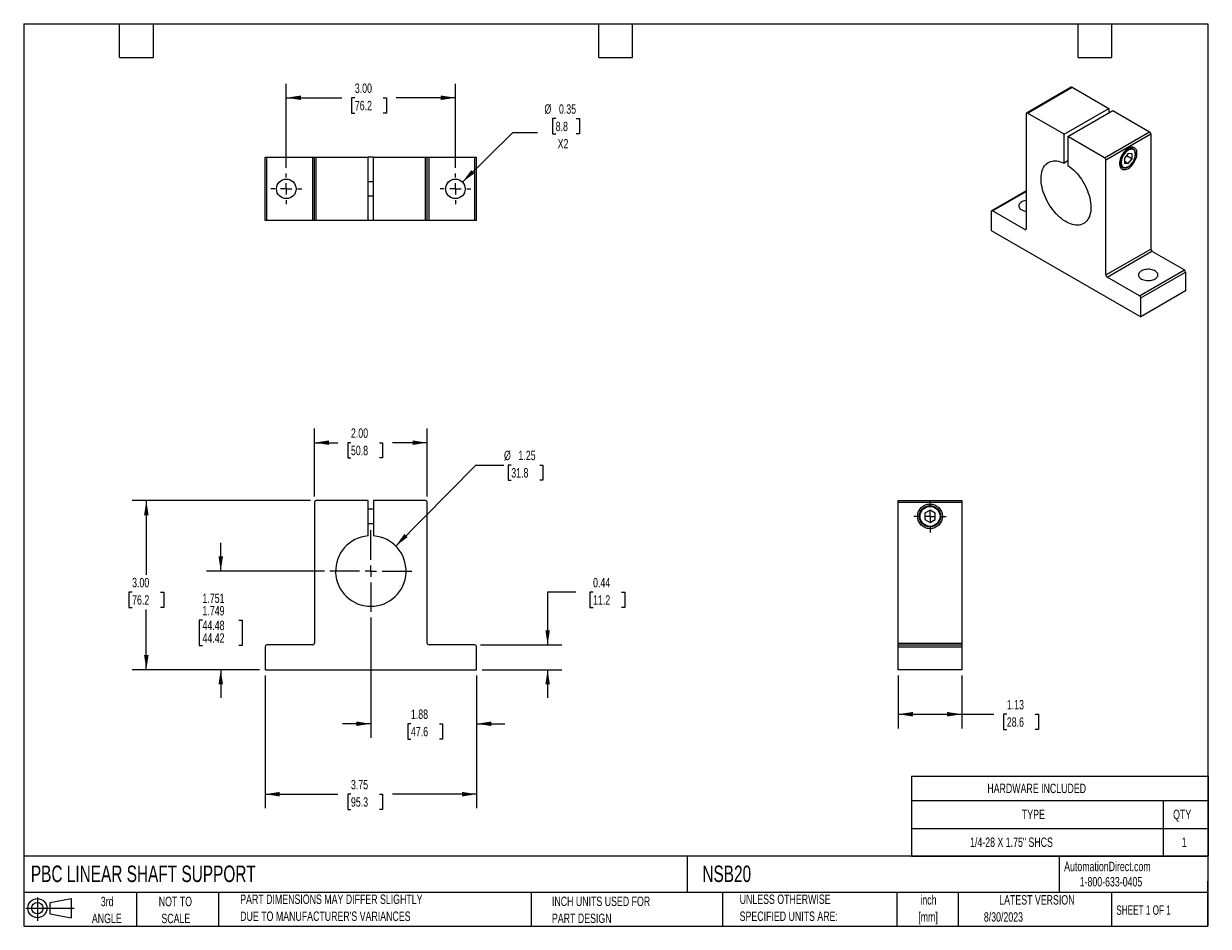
# Model space of a CAD drawing. Header units: inches. Extents: x 0.5 to 21.5, y 0.5 to 16.5.
import ezdxf

# ---------------------------------------------------------------- set-up
doc = ezdxf.new("R2010")
doc.units = ezdxf.units.IN
doc.header["$LTSCALE"] = 2
doc.header["$MEASUREMENT"] = 0
doc.linetypes.add('CENTERX2', pattern=[0.8, 0.5, -0.1, 0.1, -0.1])
doc.layers.add('CENTER', color=40, linetype='CENTERX2')
doc.layers.add('SLD-DEFPOINTS', color=7, linetype='Continuous')
doc.layers.add('DIMENSIONS', color=140, linetype='Continuous', lineweight=25)
doc.layers.add('TEXT', color=140, linetype='Continuous', lineweight=25)
doc.styles.add('SLDTEXTSTYLE0', font='TXT', dxfattribs={"width": 0.7})
doc.styles.add('SLDTEXTSTYLE1', font='TXT', dxfattribs={"width": 0.65})
doc.dimstyles.new('SLDDIMSTYLE0', dxfattribs={"dimtxt": 0.169922, "dimasz": 0.26, "dimexe": 0, "dimexo": 0.0625, "dimgap": 0.04248, "dimtad": 0, "dimtih": 1, "dimtoh": 1, "dimdec": 3, "dimrnd": 1e-09, "dimzin": 4, "dimdsep": 46, "dimtxsty": 'SLDTEXTSTYLE0', "dimsah": 1, "dimcen": 0.09, "dimadec": 0, "dimazin": 1, "dimlim": 1, "dimtp": 0.001, "dimtm": 0.001, "dimtfac": 1, "dimtdec": 3, "dimtmove": 0, "dimatfit": 0, "dimfxl": 0, "dimfrac": 2, "dimtolj": 1, "dimtzin": 12, "dimarcsym": 0})
doc.dimstyles.new('SLDDIMSTYLE1', dxfattribs={"dimtxt": 0.169922, "dimasz": 0.26, "dimexe": 0, "dimexo": 0.0625, "dimgap": 0.04248, "dimtad": 0, "dimtih": 1, "dimtoh": 1, "dimrnd": 1e-09, "dimzin": 4, "dimdsep": 46, "dimtxsty": 'SLDTEXTSTYLE0', "dimsah": 1, "dimcen": 0.09, "dimadec": 0, "dimazin": 1, "dimtfac": 1, "dimtofl": 0, "dimtmove": 0, "dimatfit": 3, "dimfxl": 0, "dimfrac": 2, "dimtolj": 1, "dimtzin": 12, "dimarcsym": 0})
doc.dimstyles.new('SLDDIMSTYLE2', dxfattribs={"dimtxt": 0.169922, "dimasz": 0.26, "dimexe": 0, "dimexo": 0.0625, "dimgap": 0.04248, "dimtad": 0, "dimtih": 1, "dimtoh": 1, "dimrnd": 1e-09, "dimzin": 12, "dimdsep": 46, "dimtxsty": 'SLDTEXTSTYLE0', "dimsah": 1, "dimcen": 0.09, "dimadec": 0, "dimazin": 3, "dimtfac": 1, "dimtmove": 0, "dimatfit": 0, "dimfxl": 0, "dimfrac": 2, "dimtolj": 1, "dimtzin": 12, "dimarcsym": 0})
doc.dimstyles.new('SLDDIMSTYLE3', dxfattribs={"dimtxt": 0.169922, "dimasz": 0.26, "dimexe": 0, "dimexo": 0.0625, "dimgap": 0.04248, "dimtad": 0, "dimtih": 1, "dimtoh": 1, "dimrnd": 1e-09, "dimzin": 12, "dimdsep": 46, "dimtxsty": 'SLDTEXTSTYLE0', "dimsah": 1, "dimcen": 0.09, "dimadec": 0, "dimazin": 3, "dimtfac": 1, "dimtofl": 0, "dimtmove": 0, "dimatfit": 3, "dimfxl": 0, "dimfrac": 2, "dimtolj": 1, "dimtzin": 12, "dimarcsym": 0})
doc.dimstyles.new('SLDDIMSTYLE4', dxfattribs={"dimtxt": 0.169922, "dimasz": 0.26, "dimexe": 0, "dimexo": 0.0625, "dimgap": 0.04248, "dimtad": 0, "dimtih": 1, "dimtoh": 1, "dimrnd": 1e-09, "dimzin": 12, "dimdsep": 46, "dimtxsty": 'SLDTEXTSTYLE0', "dimsah": 1, "dimcen": 0, "dimadec": 0, "dimazin": 3, "dimtfac": 1, "dimtofl": 0, "dimtmove": 0, "dimatfit": 3, "dimfxl": 0, "dimfrac": 2, "dimtolj": 1, "dimtzin": 12, "dimarcsym": 0})
doc.dimstyles.new('SLDDIMSTYLE5', dxfattribs={"dimtxt": 0.169922, "dimasz": 0.26, "dimexe": 0, "dimexo": 0.0625, "dimgap": 0.04248, "dimtad": 0, "dimtih": 1, "dimtoh": 1, "dimrnd": 1e-09, "dimdsep": 46, "dimtxsty": 'SLDTEXTSTYLE0', "dimsah": 1, "dimcen": 0.09, "dimadec": 0, "dimazin": 2, "dimtfac": 1, "dimtmove": 0, "dimatfit": 0, "dimfxl": 0, "dimfrac": 2, "dimtolj": 1, "dimtzin": 12, "dimarcsym": 0})
doc.dimstyles.new('SLDDIMSTYLE6', dxfattribs={"dimtxt": 0.169922, "dimasz": 0.26, "dimexe": 0, "dimexo": 0.0625, "dimgap": 0.04248, "dimtad": 0, "dimtih": 1, "dimtoh": 1, "dimrnd": 1e-09, "dimdsep": 46, "dimtxsty": 'SLDTEXTSTYLE0', "dimsah": 1, "dimcen": 0, "dimadec": 0, "dimazin": 2, "dimtfac": 1, "dimtofl": 0, "dimtmove": 0, "dimatfit": 3, "dimfxl": 0, "dimfrac": 2, "dimtolj": 1, "dimtzin": 12, "dimarcsym": 0})

# ---------------------------------------------------------------- blocks, each defined once
blk = doc.blocks.new('Block11')
at = {"color": 7, "linetype": 'Continuous', "lineweight": 18}
for p, q in [((0, 0.227), (0.856, 0.227)), ((0.204, 0.418), (0.204, 0)), ((0.431, 0.328), (0.801, 0.396)), ((0.431, 0.126), (0.431, 0.328)), ((0.801, 0.396), (0.801, 0.058)), ((0.431, 0.126), (0.801, 0.058))]:
    blk.add_line(p, q, dxfattribs=at)
for radius in [0.169, 0.101]:
    blk.add_circle((0.204, 0.227), radius, dxfattribs=at)
blk = doc.blocks.new('Block12')
at = {"layer": 'SLD-DEFPOINTS'}
blk.add_blockref('Block11', (0, 0), dxfattribs=at)
blk = doc.blocks.new('SW_NOTE_0')
at = {"layer": 'TEXT', "color": 0, "char_height": 0.1667, "attachment_point": 2, "style": 'SLDTEXTSTYLE0'}
for s, insert in [('inch', (0.25, 0.215)), ('[mm]', (0.244, -0.086))]:
    blk.add_mtext(s, dxfattribs=dict(at, insert=insert))
blk = doc.blocks.new('SW_NOTE_0_1')
at = {"layer": 'TEXT', "color": 0, "char_height": 0.16667, "attachment_point": 1, "style": 'SLDTEXTSTYLE0'}
for s, insert in [('UNLESS OTHERWISE', (0, 0.215)), ('SPECIFIED UNITS ARE:', (0, -0.086))]:
    blk.add_mtext(s, dxfattribs=dict(at, insert=insert))
blk = doc.blocks.new('SW_NOTE_0_2')
at = {"layer": 'TEXT', "color": 0, "char_height": 0.16667, "attachment_point": 1, "style": 'SLDTEXTSTYLE0'}
for s, insert in [('PART DIMENSIONS MAY DIFFER SLIGHTLY', (0, 0.215)), ("DUE TO MANUFACTURER'S VARIANCES", (0, -0.086))]:
    blk.add_mtext(s, dxfattribs=dict(at, insert=insert))
blk = doc.blocks.new('SW_NOTE_0_3')
at = {"layer": 'TEXT', "color": 0, "char_height": 0.1667, "attachment_point": 2, "style": 'SLDTEXTSTYLE0'}
for s, insert in [('NOT TO', (0.414, 0.215)), ('SCALE', (0.422, -0.086))]:
    blk.add_mtext(s, dxfattribs=dict(at, insert=insert))
blk = doc.blocks.new('SW_NOTE_0_4')
at = {"layer": 'TEXT', "color": 0, "char_height": 0.1667, "attachment_point": 2, "style": 'SLDTEXTSTYLE0'}
for s, insert in [('3rd', (0.182, 0.215)), ('ANGLE', (0.175, -0.086))]:
    blk.add_mtext(s, dxfattribs=dict(at, insert=insert))
blk = doc.blocks.new('SW_NOTE_0_5')
at = {"layer": 'TEXT', "color": 0, "char_height": 0.16667, "attachment_point": 1, "style": 'SLDTEXTSTYLE0'}
for s, insert in [('INCH UNITS USED FOR', (0, 0.215)), ('PART DESIGN', (0, -0.086))]:
    blk.add_mtext(s, dxfattribs=dict(at, insert=insert))
blk = doc.blocks.new('SW_TABLEANNOTATION_0')
at = {"layer": 'TEXT', "color": 0}
for p, q in [((0, 0), (0, -0.433)), ((0, 0), (4.464, 0)), ((4.464, 0), (5.264, 0)), ((5.264, 0), (5.264, -0.433)), ((0, -0.433), (0, -0.925)), ((0, -0.433), (4.464, -0.433)), ((4.464, -0.433), (4.464, -0.925)), ((4.464, -0.433), (5.264, -0.433)), ((5.264, -0.433), (5.264, -0.925)), ((0, -0.925), (0, -1.416)), ((0, -0.925), (4.464, -0.925)), ((4.464, -0.925), (4.464, -1.416)), ((4.464, -0.925), (5.264, -0.925)), ((5.264, -0.925), (5.264, -1.416)), ((0, -1.416), (4.464, -1.416)), ((4.464, -1.416), (5.264, -1.416))]:
    blk.add_line(p, q, dxfattribs=at)
at = {"layer": 'TEXT', "color": 0, "attachment_point": 1, "style": 'SLDTEXTSTYLE0'}
for s, insert, char_height in [('HARDWARE INCLUDED', (1.345, -0.133), 0.16667), ('TYPE', (1.958, -0.595), 0.1667), ('QTY', (4.64, -0.595), 0.1667), ('1/4-28 X 1.75" SHCS', (1.039, -1.087), 0.16667), ('1', (4.794, -1.087), 0.167)]:
    blk.add_mtext(s, dxfattribs=dict(at, insert=insert, char_height=char_height))
blk = doc.blocks.new('_D')
at = {"layer": 'DIMENSIONS'}
for p, q in [((3.995, 6.797), (3.995, 7.297)), ((5.832, 6.797), (3.745, 6.797)), ((3.671, 5.924), (3.614, 5.924)), ((3.614, 5.924), (3.614, 5.48)), ((4.318, 5.924), (4.375, 5.924)), ((4.375, 5.924), (4.375, 5.48)), ((3.614, 5.48), (3.671, 5.48)), ((4.375, 5.48), (4.318, 5.48)), ((4.682, 5.047), (3.745, 5.047)), ((3.995, 5.047), (3.995, 4.547))]:
    blk.add_line(p, q, dxfattribs=at)
for points in [[(3.995, 6.797), (4.035, 7.057), (3.955, 7.057)], [(3.995, 5.047), (3.955, 4.787), (4.035, 4.787)]]:
    blk.add_solid(points, dxfattribs=at)
at = {"layer": 'DIMENSIONS', "char_height": 0.1667, "attachment_point": 1, "style": 'SLDTEXTSTYLE0'}
for s, insert in [('1.751', (3.671, 6.399)), ('1.749', (3.671, 6.177)), ('44.48', (3.671, 5.917)), ('44.42', (3.671, 5.694))]:
    blk.add_mtext(s, dxfattribs=dict(at, insert=insert))
blk = doc.blocks.new('_D_1')
at = {"layer": 'DIMENSIONS'}
for p, q in [((5.588, 8.047), (2.425, 8.047)), ((2.675, 8.047), (2.675, 6.731)), ((2.423, 6.423), (2.366, 6.423)), ((2.366, 6.423), (2.366, 6.153)), ((2.928, 6.423), (2.985, 6.423)), ((2.985, 6.423), (2.985, 6.153)), ((2.366, 6.153), (2.423, 6.153)), ((2.675, 5.047), (2.675, 6.115)), ((2.985, 6.153), (2.928, 6.153)), ((4.682, 5.047), (2.425, 5.047))]:
    blk.add_line(p, q, dxfattribs=at)
for points in [[(2.675, 8.047), (2.635, 7.787), (2.715, 7.787)], [(2.675, 5.047), (2.715, 5.307), (2.635, 5.307)]]:
    blk.add_solid(points, dxfattribs=at)
at = {"layer": 'DIMENSIONS', "char_height": 0.1667, "attachment_point": 1, "style": 'SLDTEXTSTYLE0'}
for s, insert in [('3.00', (2.423, 6.676)), ('76.2', (2.423, 6.368))]:
    blk.add_mtext(s, dxfattribs=dict(at, insert=insert))
blk = doc.blocks.new('_D_2')
at = {"layer": 'DIMENSIONS'}
for p, q in [((6.657, 5.972), (6.657, 3.84)), ((8.532, 4.947), (8.532, 3.84)), ((6.657, 4.09), (6.157, 4.09)), ((7.368, 4.09), (7.311, 4.09)), ((7.311, 4.09), (7.311, 3.82)), ((7.873, 4.09), (7.93, 4.09)), ((7.93, 4.09), (7.93, 3.82)), ((8.532, 4.09), (9.032, 4.09)), ((7.311, 3.82), (7.368, 3.82)), ((7.93, 3.82), (7.873, 3.82))]:
    blk.add_line(p, q, dxfattribs=at)
for points in [[(6.657, 4.09), (6.397, 4.13), (6.397, 4.05)], [(8.532, 4.09), (8.792, 4.05), (8.792, 4.13)]]:
    blk.add_solid(points, dxfattribs=at)
at = {"layer": 'DIMENSIONS', "char_height": 0.1667, "attachment_point": 1, "style": 'SLDTEXTSTYLE0'}
for s, insert in [('1.88', (7.368, 4.343)), ('47.6', (7.368, 4.035))]:
    blk.add_mtext(s, dxfattribs=dict(at, insert=insert))
blk = doc.blocks.new('_D_3')
at = {"layer": 'DIMENSIONS'}
for p, q in [((4.782, 4.947), (4.782, 2.592)), ((8.532, 4.947), (8.532, 2.592)), ((4.782, 2.842), (6.074, 2.842)), ((6.304, 2.842), (6.247, 2.842)), ((6.247, 2.842), (6.247, 2.572)), ((6.809, 2.842), (6.866, 2.842)), ((6.866, 2.842), (6.866, 2.572)), ((8.532, 2.842), (7.04, 2.842)), ((6.247, 2.572), (6.304, 2.572)), ((6.866, 2.572), (6.809, 2.572))]:
    blk.add_line(p, q, dxfattribs=at)
for points in [[(4.782, 2.842), (5.042, 2.802), (5.042, 2.882)], [(8.532, 2.842), (8.272, 2.882), (8.272, 2.802)]]:
    blk.add_solid(points, dxfattribs=at)
at = {"layer": 'DIMENSIONS', "char_height": 0.1667, "attachment_point": 1, "style": 'SLDTEXTSTYLE0'}
for s, insert in [('3.75', (6.304, 3.095)), ('95.3', (6.304, 2.787))]:
    blk.add_mtext(s, dxfattribs=dict(at, insert=insert))
blk = doc.blocks.new('_D_4')
at = {"layer": 'DIMENSIONS'}
for p, q in [((5.657, 8.116), (5.657, 9.323)), ((7.657, 8.116), (7.657, 9.323)), ((5.657, 9.073), (6.074, 9.073)), ((6.304, 9.073), (6.247, 9.073)), ((6.247, 9.073), (6.247, 8.803)), ((6.809, 9.073), (6.866, 9.073)), ((6.866, 9.073), (6.866, 8.803)), ((7.657, 9.073), (7.04, 9.073)), ((6.247, 8.803), (6.304, 8.803)), ((6.866, 8.803), (6.809, 8.803))]:
    blk.add_line(p, q, dxfattribs=at)
for points in [[(5.657, 9.073), (5.917, 9.033), (5.917, 9.113)], [(7.657, 9.073), (7.397, 9.113), (7.397, 9.033)]]:
    blk.add_solid(points, dxfattribs=at)
at = {"layer": 'DIMENSIONS', "char_height": 0.1667, "attachment_point": 1, "style": 'SLDTEXTSTYLE0'}
for s, insert in [('2.00', (6.304, 9.326)), ('50.8', (6.304, 9.018))]:
    blk.add_mtext(s, dxfattribs=dict(at, insert=insert))
blk = doc.blocks.new('_D_5')
at = {"layer": 'DIMENSIONS'}
for p, q in [((7.097, 7.241), (8.518, 8.677)), ((8.518, 8.677), (9.018, 8.677)), ((9.147, 8.677), (9.09, 8.677)), ((9.09, 8.677), (9.09, 8.407)), ((9.652, 8.677), (9.709, 8.677)), ((9.709, 8.677), (9.709, 8.407)), ((9.09, 8.407), (9.147, 8.407)), ((9.709, 8.407), (9.652, 8.407))]:
    blk.add_line(p, q, dxfattribs=at)
blk.add_solid([(7.097, 7.241), (7.308, 7.398), (7.251, 7.454)], dxfattribs=at)
at = {"layer": 'DIMENSIONS', "char_height": 0.1667, "attachment_point": 1, "style": 'SLDTEXTSTYLE0'}
for s, insert in [('%%c', (9.018, 8.93)), ('1.25', (9.275, 8.93)), ('31.8', (9.147, 8.622))]:
    blk.add_mtext(s, dxfattribs=dict(at, insert=insert))
blk = doc.blocks.new('_D_6')
at = {"layer": 'DIMENSIONS'}
for p, q in [((10.292, 6.423), (9.792, 6.423)), ((9.792, 6.423), (9.792, 5.487)), ((10.598, 6.423), (10.541, 6.423)), ((10.541, 6.423), (10.541, 6.153)), ((11.103, 6.423), (11.16, 6.423)), ((11.16, 6.423), (11.16, 6.153)), ((10.541, 6.153), (10.598, 6.153)), ((11.16, 6.153), (11.103, 6.153)), ((8.601, 5.487), (10.042, 5.487)), ((8.632, 5.047), (10.042, 5.047)), ((9.792, 5.047), (9.792, 4.547))]:
    blk.add_line(p, q, dxfattribs=at)
for points in [[(9.792, 5.487), (9.832, 5.747), (9.752, 5.747)], [(9.792, 5.047), (9.752, 4.787), (9.832, 4.787)]]:
    blk.add_solid(points, dxfattribs=at)
at = {"layer": 'DIMENSIONS', "char_height": 0.1667, "attachment_point": 1, "style": 'SLDTEXTSTYLE0'}
for s, insert in [('0.44', (10.598, 6.676)), ('11.2', (10.598, 6.368))]:
    blk.add_mtext(s, dxfattribs=dict(at, insert=insert))
blk = doc.blocks.new('SW_CENTERMARKSYMBOL_0')
at = {"layer": 'CENTER', "color": 0}
for p, q in [((0, 0.2), (0, 0.725)), ((-0.2, 0), (-0.725, 0)), ((0, 0), (-0.1, 0)), ((0, 0), (0, 0.1)), ((0, 0), (0, -0.1)), ((0, 0), (0.1, 0)), ((0.2, 0), (0.725, 0)), ((0, -0.2), (0, -0.725))]:
    blk.add_line(p, q, dxfattribs=at)
blk = doc.blocks.new('_D_7')
at = {"layer": 'DIMENSIONS'}
for p, q in [((16.011, 4.947), (16.011, 4.009)), ((17.136, 4.947), (17.136, 4.009)), ((16.011, 4.259), (17.136, 4.259)), ((17.136, 4.259), (17.706, 4.259)), ((17.936, 4.259), (17.879, 4.259)), ((17.879, 4.259), (17.879, 3.989)), ((18.441, 4.259), (18.498, 4.259)), ((18.498, 4.259), (18.498, 3.989)), ((17.879, 3.989), (17.936, 3.989)), ((18.498, 3.989), (18.441, 3.989))]:
    blk.add_line(p, q, dxfattribs=at)
for points in [[(16.011, 4.259), (16.271, 4.219), (16.271, 4.299)], [(17.136, 4.259), (16.876, 4.299), (16.876, 4.219)]]:
    blk.add_solid(points, dxfattribs=at)
at = {"layer": 'DIMENSIONS', "char_height": 0.1667, "attachment_point": 1, "style": 'SLDTEXTSTYLE0'}
for s, insert in [('1.13', (17.936, 4.512)), ('28.6', (17.936, 4.204))]:
    blk.add_mtext(s, dxfattribs=dict(at, insert=insert))
blk = doc.blocks.new('SW_CENTERMARKSYMBOL_1')
at = {"layer": 'CENTER', "color": 0}
for p, q in [((0, 0.2), (0, 0.2875)), ((-0.2, 0), (-0.2875, 0)), ((0, 0), (-0.1, 0)), ((0, 0), (0, 0.1)), ((0, 0), (0, -0.1)), ((0, 0), (0.1, 0)), ((0.2, 0), (0.2875, 0)), ((0, -0.2), (0, -0.2875))]:
    blk.add_line(p, q, dxfattribs=at)
blk = doc.blocks.new('_D_8')
at = {"layer": 'DIMENSIONS'}
for p, q in [((5.157, 13.945), (5.157, 15.437)), ((8.157, 13.945), (8.157, 15.437)), ((5.157, 15.187), (6.143, 15.187)), ((6.373, 15.187), (6.316, 15.187)), ((6.316, 15.187), (6.316, 14.917)), ((6.878, 15.187), (6.935, 15.187)), ((6.935, 15.187), (6.935, 14.917)), ((8.157, 15.187), (7.108, 15.187)), ((6.316, 14.917), (6.373, 14.917)), ((6.935, 14.917), (6.878, 14.917))]:
    blk.add_line(p, q, dxfattribs=at)
for points in [[(5.157, 15.187), (5.417, 15.147), (5.417, 15.227)], [(8.157, 15.187), (7.897, 15.227), (7.897, 15.147)]]:
    blk.add_solid(points, dxfattribs=at)
at = {"layer": 'DIMENSIONS', "char_height": 0.1667, "attachment_point": 1, "style": 'SLDTEXTSTYLE0'}
for s, insert in [('3.00', (6.373, 15.44)), ('76.2', (6.373, 15.132))]:
    blk.add_mtext(s, dxfattribs=dict(at, insert=insert))
blk = doc.blocks.new('_D_9')
at = {"layer": 'DIMENSIONS'}
for p, q in [((9.935, 14.818), (9.878, 14.818)), ((9.878, 14.818), (9.878, 14.548)), ((10.299, 14.818), (10.356, 14.818)), ((10.356, 14.818), (10.356, 14.548)), ((8.28, 13.693), (9.174, 14.571)), ((9.174, 14.571), (9.611, 14.571)), ((9.878, 14.548), (9.935, 14.548)), ((10.356, 14.548), (10.299, 14.548))]:
    blk.add_line(p, q, dxfattribs=at)
blk.add_solid([(8.28, 13.693), (8.494, 13.847), (8.438, 13.904)], dxfattribs=at)
at = {"layer": 'DIMENSIONS', "char_height": 0.1667, "attachment_point": 1, "style": 'SLDTEXTSTYLE0'}
for s, insert in [('%%c', (9.736, 15.071)), ('0.35', (9.993, 15.071)), ('8.8', (9.935, 14.763)), ('X2', (9.97, 14.455))]:
    blk.add_mtext(s, dxfattribs=dict(at, insert=insert))
blk = doc.blocks.new('SW_CENTERMARKSYMBOL_2')
at = {"layer": 'CENTER', "color": 0}
for p, q in [((0, 0.2), (0, 0.273)), ((-0.2, 0), (-0.273, 0)), ((0, 0), (-0.1, 0)), ((0, 0), (0, 0.1)), ((0, 0), (0, -0.1)), ((0, 0), (0.1, 0)), ((0.2, 0), (0.273, 0)), ((0, -0.2), (0, -0.273))]:
    blk.add_line(p, q, dxfattribs=at)
blk = doc.blocks.new('SW_CENTERMARKSYMBOL_3')
at = {"layer": 'CENTER', "color": 0}
for p, q in [((0, 0.2), (0, 0.273)), ((-0.2, 0), (-0.273, 0)), ((0, 0), (-0.1, 0)), ((0, 0), (0, 0.1)), ((0, 0), (0, -0.1)), ((0, 0), (0.1, 0)), ((0.2, 0), (0.273, 0)), ((0, -0.2), (0, -0.273))]:
    blk.add_line(p, q, dxfattribs=at)

msp = doc.modelspace()

# ---------------------------------------------------------------- linework, layer by layer
for p, q in [((19.0798, 15.376), (18.2843, 14.9168)), ((18.2999, 14.9152), (19.0954, 15.3745)), ((19.0954, 15.3745), (19.7458, 14.999)), ((18.9503, 14.5398), (19.7458, 14.999)), ((19.0196, 14.4998), (19.815, 14.959)), ((19.7458, 14.999), (19.7458, 14.919)), ((19.815, 14.959), (20.4654, 14.5836)), ((18.2778, 14.9025), (18.2778, 12.8632)), ((18.9503, 14.5398), (18.2999, 14.9152)), ((18.9503, 14.0279), (18.9503, 14.5398)), ((19.0196, 14.4998), (19.0196, 13.9879)), ((19.6699, 14.1243), (19.0196, 14.4998)), ((19.6699, 14.1243), (20.4654, 14.5836)), ((19.692, 14.0861), (20.4875, 14.5453)), ((20.4875, 14.5453), (20.4875, 12.506)), ((20.1764, 14.279), (20.1272, 14.3075)), ((4.782, 13.0094), (4.782, 14.1344)), ((4.782, 14.1344), (4.8133, 14.1344)), ((4.8133, 13.0094), (4.8133, 14.1344)), ((4.8133, 14.1344), (5.6258, 14.1344)), ((5.6258, 13.0094), (5.6258, 14.1344)), ((5.6258, 14.1344), (5.657, 14.1344)), ((5.657, 13.0094), (5.657, 14.1344)), ((5.657, 14.1344), (5.6883, 14.1344)), ((5.6883, 13.0094), (5.6883, 14.1344)), ((5.6883, 14.1344), (6.608, 14.1344)), ((6.608, 13.0094), (6.608, 14.1344)), ((6.706, 14.1344), (6.608, 14.1344)), ((6.706, 13.0094), (6.706, 14.1344)), ((6.706, 14.1344), (7.6258, 14.1344)), ((7.6258, 13.0094), (7.6258, 14.1344)), ((7.6258, 14.1344), (7.657, 14.1344)), ((7.657, 13.0094), (7.657, 14.1344)), ((7.657, 14.1344), (7.6883, 14.1344)), ((7.6883, 13.0094), (7.6883, 14.1344)), ((7.6883, 14.1344), (8.5008, 14.1344)), ((8.5008, 13.0094), (8.5008, 14.1344)), ((8.5008, 14.1344), (8.532, 14.1344)), ((8.532, 13.0094), (8.532, 14.1344)), ((19.692, 12.0468), (19.692, 14.0861)), ((20.0898, 14.201), (20.0235, 14.1185)), ((20.0235, 14.1185), (20.0235, 14.0301)), ((20.059, 14.1627), (20.1561, 14.1066)), ((20.1561, 14.195), (20.0898, 14.201)), ((20.0898, 14.0242), (20.1561, 14.1066)), ((20.1561, 14.1066), (20.1561, 14.195)), ((20.1764, 14.279), (20.1785, 14.2778)), ((19.0196, 14.0679), (18.9503, 14.0279)), ((19.9397, 13.9827), (19.9889, 13.9543)), ((19.9889, 13.9543), (19.9854, 13.9565)), ((20.0235, 14.0624), (20.0898, 14.0242)), ((20.0235, 14.0301), (20.0898, 14.0242)), ((6.706, 13.6969), (6.608, 13.6969)), ((6.608, 13.4469), (6.706, 13.4469)), ((18.2778, 13.5371), (17.6656, 13.1836)), ((17.6812, 13.1821), (18.2778, 13.5265)), ((17.6591, 13.1693), (17.6591, 12.8355)), ((18.2557, 12.8504), (17.6812, 13.1821)), ((4.8133, 13.0094), (4.782, 13.0094)), ((5.6258, 13.0094), (4.8133, 13.0094)), ((5.657, 13.0094), (5.6258, 13.0094)), ((5.6883, 13.0094), (5.657, 13.0094)), ((6.608, 13.0094), (5.6883, 13.0094)), ((6.706, 13.0094), (6.608, 13.0094)), ((7.6258, 13.0094), (6.706, 13.0094)), ((7.657, 13.0094), (7.6258, 13.0094)), ((7.6883, 13.0094), (7.657, 13.0094)), ((8.5008, 13.0094), (7.6883, 13.0094)), ((8.532, 13.0094), (8.5008, 13.0094)), ((17.6591, 12.8355), (20.3107, 11.3048)), ((18.2557, 12.8504), (18.2778, 12.8632)), ((19.692, 12.0468), (20.4875, 12.506)), ((19.7141, 12.0085), (20.5096, 12.4677)), ((20.5096, 12.4677), (21.0841, 12.136)), ((20.2886, 11.6768), (19.7141, 12.0085)), ((20.2886, 11.6768), (21.0841, 12.136)), ((20.3107, 11.6385), (21.1062, 12.0978)), ((21.1062, 12.0978), (21.1062, 11.764)), ((21.1062, 11.764), (20.3107, 11.3048)), ((20.3107, 11.3048), (20.3107, 11.6385)), ((5.657, 8.0156), (5.657, 5.5181)), ((6.608, 8.0469), (5.6883, 8.0469)), ((6.608, 7.4199), (6.608, 8.0469)), ((6.706, 8.0469), (6.706, 7.4199)), ((7.6258, 8.0469), (6.706, 8.0469)), ((7.657, 5.5181), (7.657, 8.0156)), ((16.0112, 8.0469), (17.1362, 8.0469)), ((16.0112, 8.0156), (16.0112, 8.0469)), ((16.0112, 8.0156), (17.1362, 8.0156)), ((16.0112, 5.5181), (16.0112, 8.0156)), ((17.1362, 8.0469), (17.1362, 8.0156)), ((17.1362, 8.0156), (17.1362, 5.5181)), ((6.706, 7.8919), (6.608, 7.8919)), ((16.5737, 7.8751), (16.4799, 7.821)), ((16.4799, 7.821), (16.4799, 7.7127)), ((16.6674, 7.821), (16.5737, 7.8751)), ((16.6674, 7.7127), (16.6674, 7.821)), ((6.608, 7.6419), (6.706, 7.6419)), ((16.4799, 7.7127), (16.5737, 7.6586)), ((16.5737, 7.6586), (16.6674, 7.7127)), ((5.6258, 5.4869), (4.8133, 5.4869)), ((8.5008, 5.4869), (7.6883, 5.4869)), ((16.0112, 5.5181), (17.1362, 5.5181)), ((16.0112, 5.4869), (16.0112, 5.5181)), ((16.0112, 5.4869), (17.1362, 5.4869)), ((16.0112, 5.4556), (16.0112, 5.4869)), ((17.1362, 5.5181), (17.1362, 5.4869)), ((17.1362, 5.4869), (17.1362, 5.4556)), ((4.782, 5.4556), (4.782, 5.0469)), ((8.532, 5.0469), (8.532, 5.4556)), ((16.0112, 5.4556), (17.1362, 5.4556)), ((16.0112, 5.0469), (16.0112, 5.4556)), ((17.1362, 5.4556), (17.1362, 5.0469)), ((4.782, 5.0469), (8.532, 5.0469)), ((17.1362, 5.0469), (16.0112, 5.0469))]:
    msp.add_line(p, q)
at = {"flags": 128}
for points in [[(20.2444, 14.2019), (20.2432, 14.2235), (20.2396, 14.2435), (20.2336, 14.2613), (20.2253, 14.2769), (20.2149, 14.2898), (20.2025, 14.2999), (20.1884, 14.3071), (20.1726, 14.3112), (20.1556, 14.3122), (20.1376, 14.31), (20.1187, 14.3048), (20.0995, 14.2964), (20.08, 14.2852), (20.0608, 14.2713), (20.042, 14.2548), (20.0239, 14.2362), (20.0069, 14.2155), (19.9912, 14.1933), (19.977, 14.1697), (19.9646, 14.1453), (19.9542, 14.1204), (19.9459, 14.0953), (19.9399, 14.0705), (19.9363, 14.0464), (19.9351, 14.0233), (19.9363, 14.0016), (19.9399, 13.9817), (19.9459, 13.9638), (19.9542, 13.9483), (19.9646, 13.9353), (19.977, 13.9252), (19.9912, 13.918), (20.0069, 13.9139), (20.0239, 13.9129), (20.042, 13.9151), (20.0608, 13.9204), (20.08, 13.9287), (20.0995, 13.9399), (20.1187, 13.9538), (20.1376, 13.9703), (20.1556, 13.989), (20.1726, 14.0096), (20.1884, 14.0319), (20.2025, 14.0554), (20.2149, 14.0798), (20.2253, 14.1048), (20.2336, 14.1298), (20.2396, 14.1546), (20.2432, 14.1788), (20.2444, 14.2019)], [(19.9854, 13.9565), (19.9798, 13.9607), (19.9694, 13.9717), (19.9611, 13.9854), (19.955, 14.0016), (19.9513, 14.02), (19.9501, 14.0401), (19.9513, 14.0617), (19.955, 14.0843), (19.9611, 14.1074), (19.9694, 14.1308), (19.9798, 14.1539), (19.9922, 14.1763), (20.0062, 14.1976), (20.0217, 14.2174), (20.0383, 14.2353), (20.0557, 14.251), (20.0736, 14.2642), (20.0917, 14.2746), (20.1097, 14.2821), (20.1271, 14.2865), (20.1437, 14.2878), (20.1591, 14.2859), (20.1732, 14.2808), (20.1764, 14.279)], [(20.2153, 14.185), (20.214, 14.2045), (20.2104, 14.2222), (20.2044, 14.2377), (20.1962, 14.2508), (20.1859, 14.2612), (20.1737, 14.2688), (20.1599, 14.2732), (20.1448, 14.2746), (20.1285, 14.2728), (20.1116, 14.2679), (20.0941, 14.2599), (20.0766, 14.2491), (20.0594, 14.2357), (20.0427, 14.2198), (20.027, 14.2019), (20.0125, 14.1822), (19.9995, 14.1611), (19.9882, 14.1391), (19.9789, 14.1166), (19.9718, 14.094), (19.967, 14.0718), (19.9646, 14.0504), (19.9646, 14.0302), (19.967, 14.0116), (19.9718, 13.9949), (19.9789, 13.9805), (19.9882, 13.9688), (19.9995, 13.9598), (20.0125, 13.9537), (20.027, 13.9508), (20.0427, 13.951), (20.0594, 13.9544), (20.0766, 13.9608), (20.0941, 13.9702), (20.1116, 13.9824), (20.1285, 13.9971), (20.1448, 14.0141), (20.1599, 14.0329), (20.1737, 14.0533), (20.1859, 14.0749), (20.1962, 14.0972), (20.2044, 14.1198), (20.2104, 14.1423), (20.214, 14.1641), (20.2153, 14.185)], [(19.0196, 13.9879), (19.0519, 13.9648), (19.084, 13.9393), (19.1155, 13.9113), (19.1462, 13.8811), (19.1762, 13.8488), (19.205, 13.8146), (19.2327, 13.7787), (19.259, 13.7412), (19.2838, 13.7025), (19.307, 13.6626), (19.3284, 13.6219), (19.348, 13.5804), (19.3656, 13.5386), (19.3811, 13.4965), (19.3945, 13.4544), (19.4056, 13.4126), (19.4144, 13.3712), (19.4209, 13.3306), (19.4251, 13.2908), (19.4268, 13.2522), (19.4261, 13.215), (19.423, 13.1793), (19.4176, 13.1453), (19.4097, 13.1133), (19.3996, 13.0833), (19.3872, 13.0556), (19.3726, 13.0304), (19.3559, 13.0077), (19.3372, 12.9876), (19.3166, 12.9704), (19.2941, 12.956), (19.27, 12.9446), (19.2443, 12.9362), (19.2172, 12.9309), (19.1889, 12.9286), (19.1594, 12.9295), (19.129, 12.9335), (19.0978, 12.9405), (19.066, 12.9506), (19.0337, 12.9637), (19.0012, 12.9797), (18.9686, 12.9985), (18.9361, 13.0201), (18.9038, 13.0442), (18.872, 13.0709), (18.8408, 13.0999), (18.8104, 13.131), (18.7809, 13.1641), (18.7526, 13.1991), (18.7255, 13.2357), (18.6998, 13.2738), (18.6757, 13.313), (18.6532, 13.3533), (18.6326, 13.3944), (18.6139, 13.436), (18.5972, 13.478), (18.5826, 13.5201), (18.5702, 13.5621), (18.5601, 13.6038), (18.5522, 13.6448), (18.5468, 13.6851), (18.5437, 13.7244), (18.543, 13.7624), (18.5447, 13.799), (18.5489, 13.834), (18.5554, 13.8672), (18.5642, 13.8983), (18.5753, 13.9273), (18.5887, 13.9539), (18.6042, 13.9781), (18.6218, 13.9997), (18.6414, 14.0185), (18.6628, 14.0345), (18.686, 14.0476), (18.7108, 14.0577), (18.7371, 14.0647), (18.7648, 14.0687), (18.7937, 14.0696), (18.8236, 14.0674), (18.8543, 14.062), (18.8858, 14.0537), (18.9179, 14.0422), (18.9503, 14.0279)], [(18.2778, 13.3679), (18.2714, 13.3669), (18.2489, 13.3619), (18.2278, 13.3551), (18.2085, 13.3467), (18.1914, 13.3369), (18.1769, 13.3258), (18.1652, 13.3136), (18.1566, 13.3006), (18.1511, 13.287), (18.149, 13.2731), (18.1503, 13.2592), (18.1549, 13.2455), (18.1627, 13.2323), (18.1737, 13.2199), (18.1875, 13.2085), (18.204, 13.1983), (18.2228, 13.1896), (18.2435, 13.1824), (18.2657, 13.1769), (18.2778, 13.1748)], [(20.5656, 11.9761), (20.5815, 11.9866), (20.5946, 11.9983), (20.6048, 12.011), (20.6119, 12.0243), (20.6157, 12.038), (20.6161, 12.052), (20.6131, 12.0658), (20.6069, 12.0793), (20.5975, 12.0921), (20.585, 12.104), (20.5698, 12.1149), (20.5522, 12.1244), (20.5324, 12.1324), (20.5109, 12.1387), (20.4881, 12.1432), (20.4644, 12.1459), (20.4403, 12.1466), (20.4162, 12.1454), (20.3927, 12.1423), (20.3702, 12.1373), (20.3491, 12.1305), (20.3298, 12.1221), (20.3127, 12.1123), (20.2982, 12.1011), (20.2865, 12.089), (20.2779, 12.0759), (20.2724, 12.0624), (20.2703, 12.0485), (20.2716, 12.0346), (20.2762, 12.0209), (20.2841, 12.0077), (20.295, 11.9953), (20.3089, 11.9839), (20.3253, 11.9737), (20.3441, 11.9649), (20.3648, 11.9578), (20.387, 11.9523), (20.4103, 11.9487), (20.4343, 11.947), (20.4584, 11.9473), (20.4822, 11.9494), (20.5053, 11.9535), (20.5272, 11.9594), (20.5474, 11.967), (20.5656, 11.9761)]]:
    msp.add_lwpolyline(points, dxfattribs=at)
for centre, radius in [((5.157, 13.5719), 0.173), ((8.157, 13.5719), 0.173), ((16.5737, 7.7669), 0.2188), ((16.5737, 7.7669), 0.1875), ((16.5737, 7.7669), 0.1775)]:
    msp.add_circle(centre, radius)
for centre, radius, start, end in [((19.0862, 15.3617), 0.0157, 54.38242, 114.30712), ((18.2913, 14.9047), 0.0136, 50.79671, 189.21404), ((20.4395, 14.5431), 0.048, 2.60548, 57.39452), ((19.644, 14.0839), 0.048, 2.60548, 57.39452), ((17.6726, 13.1715), 0.0136, 50.79671, 189.21404), ((18.2643, 12.861), 0.0136, 230.79671, 9.21404), ((20.5355, 12.5082), 0.048, 182.60548, 237.39452), ((19.74, 12.0489), 0.048, 182.60548, 237.39452), ((21.0582, 12.0956), 0.048, 2.60548, 57.39452), ((20.2628, 11.6364), 0.048, 2.60548, 57.39452), ((5.6883, 8.0156), 0.0312, 90, 180), ((7.6258, 8.0156), 0.0313, 0, 90), ((6.657, 6.7969), 0.625, 94.4966, 85.5034), ((4.8133, 5.4556), 0.0313, 90, 180), ((5.6258, 5.5181), 0.0312, 270, 0), ((7.6883, 5.5181), 0.0312, 180, 270), ((8.5008, 5.4556), 0.0312, 0, 90)]:
    msp.add_arc(centre, radius, start, end)
for points, knots in [([(19.9851, 13.9569), (19.9857, 13.9564), (19.99, 13.9529), (19.9998, 13.9489), (20.014, 13.945), (20.0294, 13.9442), (20.0456, 13.9461), (20.0624, 13.9508), (20.0795, 13.9582), (20.0968, 13.9682), (20.1138, 13.9807), (20.1303, 13.9953), (20.146, 14.0119), (20.1607, 14.0302), (20.1741, 14.0499), (20.1861, 14.0706), (20.1964, 14.092), (20.2049, 14.1138), (20.2115, 14.1357), (20.2159, 14.1574), (20.2179, 14.1752), (20.2181, 14.1855), (20.2182, 14.1891)], [0, 0, 0, 0, 0.0075624, 0.0591571, 0.1105844, 0.162328, 0.2148031, 0.2680646, 0.3218975, 0.376021, 0.4302151, 0.4843627, 0.5384405, 0.5924551, 0.6464267, 0.7003807, 0.7543449, 0.8083389, 0.8623918, 0.9165323, 0.9707852, 1, 1, 1, 1]), ([(20.2182, 14.1891), (20.2181, 14.1926), (20.218, 14.2027), (20.2159, 14.2184), (20.2113, 14.2356), (20.2045, 14.2508), (20.1954, 14.2637), (20.1867, 14.2726), (20.1805, 14.2762), (20.1785, 14.2773)], [0, 0, 0, 0, 0.0892411, 0.2584455, 0.4277234, 0.5961461, 0.7626564, 0.9264109, 1, 1, 1, 1])]:
    msp.add_open_spline(points, degree=3, knots=knots)
at = {"layer": 'TEXT'}
for p, q in [((0.5, 16.5), (21.5, 16.5)), ((0.5, 16.5), (0.5, 0.5)), ((2.2, 15.9), (2.2, 16.5)), ((2.8, 15.9), (2.8, 16.5)), ((10.7, 15.9), (10.7, 16.5)), ((11.3, 15.9), (11.3, 16.5)), ((19.2, 15.9), (19.2, 16.5)), ((19.8, 15.9), (19.8, 16.5)), ((21.5, 16.5), (21.5, 0.5)), ((2.2, 15.9), (2.8, 15.9)), ((10.7, 15.9), (11.3, 15.9)), ((19.2, 15.9), (19.8, 15.9)), ((21.5, 1.7422), (0.5, 1.7422)), ((12.2645, 1.7422), (12.2645, 1.1)), ((18.8642, 1.7422), (18.8642, 1.1)), ((21.5, 0.5), (21.5, 1.3)), ((21.5, 1.1), (0.5, 1.1)), ((2.5, 1.1), (2.5, 0.5)), ((3.9537, 1.1), (3.9537, 0.5)), ((9.4997, 1.1), (9.4997, 0.5)), ((12.8961, 1.1), (12.8961, 0.5)), ((15.9862, 1.1), (15.9862, 0.5)), ((17.0718, 1.1), (17.0718, 0.5)), ((19.7912, 1.1), (19.7912, 0.5)), ((0.5, 0.5), (21.5, 0.5))]:
    msp.add_line(p, q, dxfattribs=at)

# ---------------------------------------------------------------- block references
at = {"layer": 'CENTER'}
for name, p in [('SW_CENTERMARKSYMBOL_2', (5.157, 13.5719)), ('SW_CENTERMARKSYMBOL_3', (8.157, 13.5719)), ('SW_CENTERMARKSYMBOL_1', (16.5737, 7.7669)), ('SW_CENTERMARKSYMBOL_0', (6.657, 6.7969))]:
    msp.add_blockref(name, p, dxfattribs=at)
at = {"layer": 'SLD-DEFPOINTS'}
msp.add_blockref('Block12', (0.5384, 0.5948), dxfattribs=at)
at = {"layer": 'TEXT'}
for name, p in [('SW_TABLEANNOTATION_0', (16.2452, 3.1609)), ('SW_NOTE_0_2', (4.3401, 0.8482)), ('SW_NOTE_0_1', (13.1975, 0.8482)), ('SW_NOTE_0', (16.2952, 0.8365)), ('SW_NOTE_0_4', (1.799, 0.8085)), ('SW_NOTE_0_3', (2.7762, 0.8085)), ('SW_NOTE_0_5', (9.8685, 0.8109))]:
    msp.add_blockref(name, p, dxfattribs=at)

# ---------------------------------------------------------------- texts
for s, insert, char_height, attachment_point, style in [('PBC LINEAR SHAFT SUPPORT', (0.6272, 1.5763), 0.291667, 1, 'SLDTEXTSTYLE0'), ('NSB20', (12.536, 1.5763), 0.29167, 1, 'SLDTEXTSTYLE0'), ('AutomationDirect.com', (18.9524, 1.6438), 0.166667, 1, 'SLDTEXTSTYLE0'), ('1-800-633-0405', (19.2277, 1.373), 0.166667, 1, 'SLDTEXTSTYLE0'), ('LATEST VERSION', (18.4687, 1.0523), 0.166667, 2, 'SLDTEXTSTYLE0'), ('SHEET 1 OF 1', (19.8773, 0.8702), 0.166667, 1, 'SLDTEXTSTYLE1'), ('8/30/2023', (17.5286, 0.7491), 0.16667, 1, 'SLDTEXTSTYLE0')]:
    msp.add_mtext(s, dxfattribs=dict(at, insert=insert, char_height=char_height, attachment_point=attachment_point, style=style))

# ---------------------------------------------------------------- dimensions: what is measured, and where the dimension line sits
at = {"layer": 'DIMENSIONS'}
for base, p1, p2, dimstyle, picture, middle in [((8.157, 15.1867), (5.157, 13.8449), (8.157, 13.8449), 'SLDDIMSTYLE1', '_D_8', (6.6257, 15.1867)), ((7.657, 9.0733), (5.657, 8.0156), (7.657, 8.0156), 'SLDDIMSTYLE1', '_D_4', (6.5569, 9.0733)), ((6.6570167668, 4.090166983), (8.5320167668, 5.0468514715), (6.6570167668, 6.0718514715), 'SLDDIMSTYLE2', '_D_2', (7.6209055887, 4.090166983)), ((4.782, 2.8421), (8.532, 5.0469), (4.782, 5.0469), 'SLDDIMSTYLE3', '_D_3', (6.5569, 2.8421)), ((16.0111648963, 4.2594498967), (17.1361648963, 5.0468514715), (16.0111648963, 5.0468514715), 'SLDDIMSTYLE3', '_D_7', (18.1887532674, 4.2594498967))]:
    dim = msp.add_linear_dim(base=base, p1=p1, p2=p2, dimstyle=dimstyle, dxfattribs=at)
    dim.commit()
    dim.dimension.update_dxf_attribs({"geometry": picture, "text_midpoint": middle, "dimtype": 160})
dim = msp.add_diameter_dim_2p(p1=(8.0336, 13.4506), p2=(8.2804, 13.6931), text='<>\\PX2', dimstyle='SLDDIMSTYLE6', dxfattribs=at)
dim.commit()
dim.dimension.update_dxf_attribs({"geometry": '_D_9', "text_midpoint": (10.1171, 14.6831), "dimtype": 163})
dim = msp.add_diameter_dim_2p(p1=(6.2173, 6.3527), p2=(7.0967, 7.241), dimstyle='SLDDIMSTYLE4', dxfattribs=at)
dim.commit()
dim.dimension.update_dxf_attribs({"geometry": '_D_5', "text_midpoint": (9.3991, 8.6771), "dimtype": 163})
for base, p1, p2, dimstyle, picture, middle in [((2.6751, 8.0469), (4.782, 5.0469), (5.6883, 8.0469), 'SLDDIMSTYLE1', '_D_1', (2.6751, 6.4227)), ((3.9946, 6.7969), (4.782, 5.0469), (5.932, 6.7969), 'SLDDIMSTYLE0', '_D', (3.9946, 5.924)), ((9.7919, 5.4869), (8.532, 5.0469), (8.5008, 5.4869), 'SLDDIMSTYLE5', '_D_6', (9.7919, 6.4227))]:
    dim = msp.add_linear_dim(base=base, p1=p1, p2=p2, angle=90, dimstyle=dimstyle, dxfattribs=at)
    dim.commit()
    dim.dimension.update_dxf_attribs({"geometry": picture, "text_midpoint": middle, "dimtype": 160})

doc.saveas('drawing.dxf')
